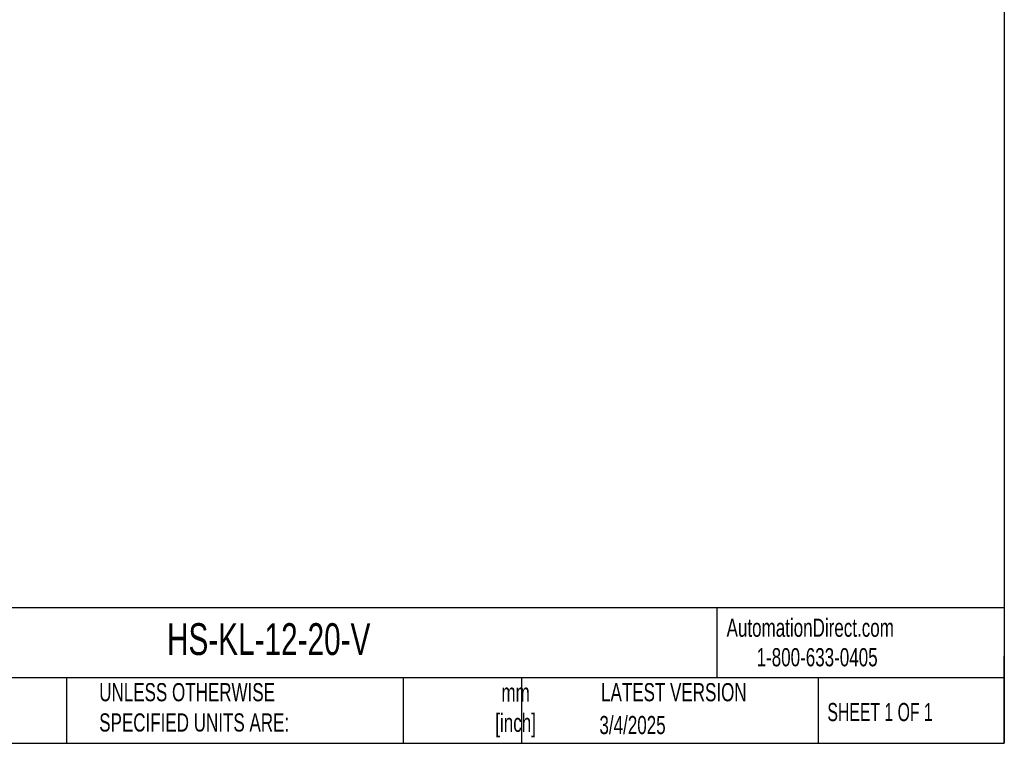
# Model space of a CAD drawing. Header units: millimetres. Extents: x 6 to 273, y 6 to 210.
# Tile 3 of 5: x 158 to 273, y 6 to 91. Entities that reach past the tile are written whole.
import ezdxf

# ---------------------------------------------------------------- set-up
doc = ezdxf.new("R2010")
doc.units = ezdxf.units.MM
doc.layers.add('TEXT', color=140, linetype='Continuous', lineweight=25)
doc.styles.add('SLDTEXTSTYLE0', font='TXT', dxfattribs={"width": 0.7})
doc.styles.add('SLDTEXTSTYLE1', font='TXT', dxfattribs={"width": 0.65})

msp = doc.modelspace()

# ---------------------------------------------------------------- linework, layer by layer
at = {"layer": 'TEXT'}
for p, q in [((273.05, 209.55), (273.05, 6.35)), ((273.05, 22.1261), (6.35, 22.1261)), ((239.5754, 22.1261), (239.5754, 13.97)), ((273.05, 6.35), (273.05, 16.51)), ((273.05, 13.97), (6.35, 13.97)), ((163.7802, 13.97), (163.7802, 6.35)), ((203.0243, 13.97), (203.0243, 6.35)), ((216.8121, 13.97), (216.8121, 6.35)), ((251.3487, 13.97), (251.3487, 6.35)), ((6.35, 6.35), (273.05, 6.35))]:
    msp.add_line(p, q, dxfattribs=at)

# ---------------------------------------------------------------- texts
at = {"color": 179, "linetype": 'Continuous', "lineweight": 18, "char_height": 2.116667, "attachment_point": 1, "style": 'SLDTEXTSTYLE0'}
for s, insert in [('AutomationDirect.com', (240.695, 20.8765)), ('1-800-633-0405', (244.1916, 17.437))]:
    msp.add_mtext(s, dxfattribs=dict(at, insert=insert))
at = {"layer": 'TEXT'}
for s, insert, char_height, attachment_point, style in [('HS-KL-12-20-V', (175.5018, 20.3426), 3.704167, 1, 'SLDTEXTSTYLE0'), ('UNLESS OTHERWISE ^JSPECIFIED UNITS ARE:', (167.6079, 13.364), 2.116667, 1, 'SLDTEXTSTYLE0'), ('mm^J[inch]', (216.1166, 13.3291), 2.11667, 2, 'SLDTEXTSTYLE0'), ('LATEST VERSION', (234.5521, 13.364), 2.116667, 2, 'SLDTEXTSTYLE0'), ('SHEET 1 OF 1', (252.4413, 11.0515), 2.116667, 1, 'SLDTEXTSTYLE1'), ('3/4/2025', (229.7392, 9.5368), 2.11667, 2, 'SLDTEXTSTYLE0')]:
    msp.add_mtext(s, dxfattribs=dict(at, insert=insert, char_height=char_height, attachment_point=attachment_point, style=style))

doc.saveas('drawing.dxf')
